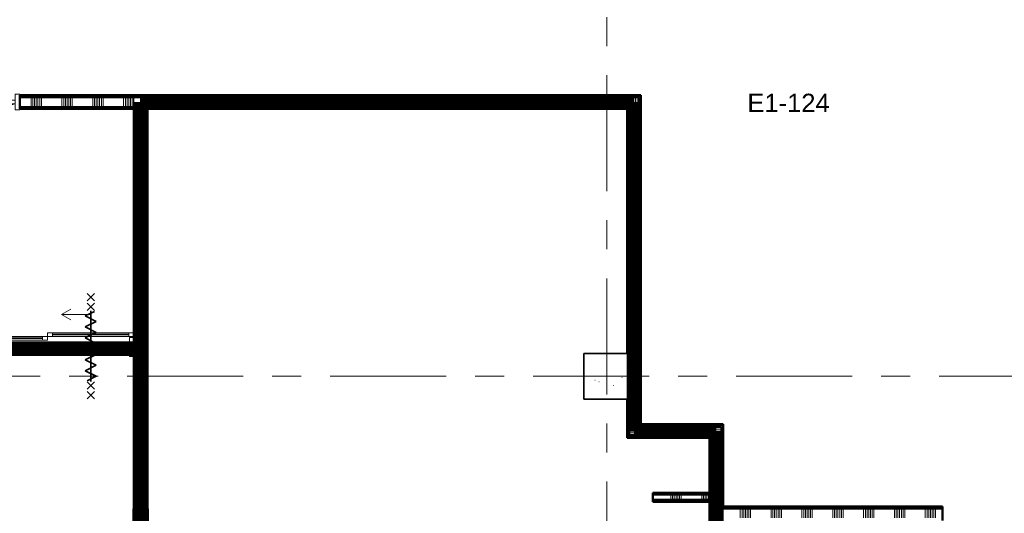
# Model space of a CAD drawing. Extents: x -3204 to 54657, y -2294 to 61632.
# Tile 63 of 65: x 32575 to 43352, y 45300 to 50700. Entities that reach past the tile are written whole.
import ezdxf

# ---------------------------------------------------------------- set-up
doc = ezdxf.new("R2010")
doc.units = 0
doc.header["$LTSCALE"] = 100
doc.linetypes.add('SCHEIDING_BRANDWEREND60', pattern=[3.2, 0.8, -1.6, 0.8])
doc.linetypes.add('stramien', pattern=[22.225, 12.7, -3.175, 3.175, -3.175])
for name, color, linetype, lineweight in [('00---0--FM-RUIMTENR', 7, 'Continuous', 18), ('BA20----_WANDEN', 14, 'Continuous', 50), ('BL$1A---_ALGEMEEN', 7, 'Continuous', 18), ('BL$7A---_STRAMIEN', 7, 'Continuous', 18), ('BL20----_WANDEN', 7, 'Continuous', 25), ('BL28----_CONSTRUCTIES', 4, 'Continuous', 18), ('BL30----_BRANDSYMBOLEN', 14, 'Continuous', 35), ('BL30----_KOZIJNEN', 14, 'Continuous', 25), ('BL40----_BRANDWERENDESCHEIDING_60MIN', 84, 'SCHEIDING_BRANDWEREND60', 158)]:
    doc.layers.add(name, color=color, linetype=linetype, lineweight=lineweight)
doc.styles.add('Arial', font='arial.ttf', dxfattribs={"height": 200})
pattern_1 = [(90, (36797.5, 49725), (-500, -1e-12), []), (90, (36847.5, 49725), (-500, -1e-12), []), (90, (36897.5, 49725), (-500, -1e-12), []), (90, (36947.5, 49725), (-500, -1e-12), [])]
pattern_2 = [(1e-13, (40125, 45025), (-9e-13, 500), []), (1e-13, (40125, 44975), (-9e-13, 500), []), (1e-13, (40125, 44925), (-9e-13, 500), []), (1e-13, (40125, 44875), (-9e-13, 500), [])]
pattern_3 = [(90, (41675, 45225), (-500, -2e-12), []), (90, (41725, 45225), (-500, -2e-12), []), (90, (41775, 45225), (-500, -2e-12), []), (90, (41825, 45225), (-500, -2e-12), [])]
pattern_4 = [(1e-13, (39225, 47725), (-9e-13, 500), []), (1e-13, (39225, 47675), (-9e-13, 500), []), (1e-13, (39225, 47625), (-9e-13, 500), []), (1e-13, (39225, 47575), (-9e-13, 500), [])]
pattern_5 = [(90, (39950, 46125), (-500, -1e-12), []), (90, (40000, 46125), (-500, -1e-12), []), (90, (40050, 46125), (-500, -1e-12), []), (90, (40100, 46125), (-500, -1e-12), [])]
pattern_6 = [(270, (39615, 45525), (500, -1e-11), []), (270, (39565, 45525), (500, -1e-11), []), (270, (39515, 45525), (500, -1e-11), []), (270, (39465, 45525), (500, -1e-11), [])]
pattern_7 = [(1e-13, (33825, 45812.5), (-9e-13, 500), []), (1e-13, (33825, 45762.5), (-9e-13, 500), []), (1e-13, (33825, 45712.5), (-9e-13, 500), []), (1e-13, (33825, 45662.5), (-9e-13, 500), [])]
pattern_8 = [(90, (32900, 49725), (-500, -1e-12), []), (90, (32950, 49725), (-500, -1e-12), []), (90, (33000, 49725), (-500, -1e-12), []), (90, (33050, 49725), (-500, -1e-12), [])]

# ---------------------------------------------------------------- blocks, each defined once
blk = doc.blocks.new('28_CL_beton - kolom - Betonkolom 500x500-V3-1')
at = {"layer": 'BL28----_CONSTRUCTIES'}
h = blk.add_hatch(dxfattribs=at)
h.set_pattern_fill('FP_5', color=256, style=0, pattern_type=2)
h.set_pattern_definition([(50, (-30121.6, -33994.9), (728.7365, -63.756), [76.2, -838.2]), (355, (-30121.6, -33994.9), (-140.972, 764.228), [60.96, -670.56]), (100.451, (-30060.9, -34000.2), (587.77, 700.467), [64.76, -712.36]), (46.184, (-30121.6, -33791.7), (1084.316, -168.171), [114.3, -1257.3]), (96.636, (-30031.2, -33805.7), (949.61, 989.71), [97.14, -1068.54]), (351.184, (-30121.6, -33791.7), (949.62, 989.7), [91.44, -1005.84]), (21, (-30020, -33842.5), (606.458, -409.0606), [76.2, -838.2]), (326, (-30020, -33842.5), (247.208, 736.753), [60.96, -670.56]), (71.451, (-29969.46, -33876.6), (853.668, 327.685), [64.76, -712.36]), (37.5, (-30121.6, -33994.92), (12.3547, 338.2201), [3.353, -659.079, 3.353, -677.367, -673.1]), (37.5, (-30121.6, -33994.92), (12.3547, 338.2201), [-1343.152, 3.353, -669.747]), (7.5, (-30121.6, -33994.92), (267.279, 400.722), [3.353, -384.759, 3.353, -643.839, -256.54]), (7.5, (-30121.6, -33994.92), (267.279, 400.722), [-1035.304, 3.353, -253.187]), (327.5, (-30348.17, -33994.92), (542.3633, -22.9153), [3.353, -250.647, 3.353, -1840.687]), (327.5, (-30348.17, -33994.92), (542.3633, -22.9153), [-257.353, -789.127, 3.353, -1048.207]), (317.5, (-30449.76, -33994.9), (592.517, 101.707), [3.353, -326.847, 3.353, -522.935, -746.76]), (317.5, (-30449.76, -33994.9), (592.517, 101.707), [-856.488, 3.353, -743.407])])
h.paths.add_polyline_path([(250, -250), (250, 250), (-250, 250), (-250, -250)], flags=0)
at = {"layer": 'BL28----_CONSTRUCTIES', "lineweight": 35}
for p, q in [((250, 250), (-250, 250)), ((-250, 250), (-250, -250)), ((250, -250), (250, 250)), ((-250, -250), (250, -250))]:
    blk.add_line(p, q, dxfattribs=at)
blk = doc.blocks.new('32_DR_AMC_s_enkele deur_R_dt3 - 1000x2360 2-V136-1')
at = {"layer": 'BL30----_KOZIJNEN', "lineweight": 18}
h = blk.add_hatch(dxfattribs=at)
h.set_pattern_fill('FP_638', color=256, style=0, pattern_type=2)
h.set_pattern_definition([(225, (23196.6, 36994.92), (212.132, -212.132), [])])
h.paths.add_polyline_path([(-450, 20), (-450, -20), (450, -20), (450, 20), (-161, 20)], flags=0)
for p, q in [((-450, 20), (414, 251)), ((450, 20), (390, 245)), ((-450, 85), (-500, 85)), ((-500, 85), (-500, -85)), ((-450, -85), (-450, 85)), ((450, 20), (-450, 20)), ((-450, 20), (-450, -20)), ((500, 85), (450, 85)), ((450, 85), (450, -85)), ((450, -20), (450, 20)), ((500, -85), (500, 85)), ((-500, -85), (-450, -85)), ((-450, -20), (450, -20)), ((450, -85), (500, -85))]:
    blk.add_line(p, q, dxfattribs=at)
blk = doc.blocks.new('32_WN_AMC_s_raam1 - 300x2260 100__wbdbo60-2939384-1')
at = {"layer": 'BL30----_KOZIJNEN', "lineweight": 18}
for p, q in [((-150, 85), (-150, -85)), ((-100, 85), (-150, 85)), ((-100, -85), (-100, 85)), ((100, 85), (-100, 85)), ((100, 3), (-100, 3)), ((-100, 3), (-100, -3)), ((150, 85), (100, 85)), ((100, 85), (100, -85)), ((100, -3), (100, 3)), ((150, -85), (150, 85)), ((-150, -85), (-100, -85)), ((-100, -3), (100, -3)), ((-100, -85), (100, -85)), ((100, -85), (150, -85))]:
    blk.add_line(p, q, dxfattribs=at)
blk = doc.blocks.new('32_DR_AMC_s_dubbele schuifdeur_G_dt1 - 1890x2400_wbdbo60-2939370-1')
at = {"layer": 'BL$1A---_ALGEMEEN'}
for p, q in [((1110, 121), (1110, -335)), ((165, 81), (165, -375)), ((485, -375), (381, -315)), ((1430, -335), (1326, -275)), ((165, -375), (485, -375)), ((485, -375), (381, -435)), ((1110, -335), (1430, -335)), ((1430, -335), (1326, -395))]:
    blk.add_line(p, q, dxfattribs=at)
at = {"layer": 'BL30----_BRANDSYMBOLEN'}
for p, q in [((125, 466), (205, 546)), ((205, 466), (125, 546)), ((1070, 466), (1150, 546)), ((1150, 466), (1070, 546)), ((125, 361), (205, 441)), ((205, 361), (125, 441)), ((125, 361), (205, 441)), ((205, 361), (125, 441)), ((1070, 361), (1150, 441)), ((1150, 361), (1070, 441)), ((1070, 361), (1150, 441)), ((1150, 361), (1070, 441)), ((205, 351), (105, 301)), ((165, -416), (165, 359)), ((165, -416), (165, 359)), ((165, -416), (165, 359)), ((1150, 351), (1050, 301)), ((1110, -416), (1110, 359)), ((1110, -416), (1110, 359)), ((1110, -416), (1110, 359)), ((105, 301), (225, 241)), ((225, 241), (105, 181)), ((1050, 301), (1170, 241)), ((1170, 241), (1050, 181)), ((105, 181), (225, 121)), ((225, 121), (105, 61)), ((1050, 181), (1170, 121)), ((1170, 121), (1050, 61)), ((105, 61), (225, 1)), ((225, 1), (105, -59)), ((1050, 61), (1170, 1)), ((1170, 1), (1050, -59)), ((105, -59), (225, -119)), ((1050, -59), (1170, -119)), ((225, -119), (105, -179)), ((105, -179), (225, -239)), ((1170, -119), (1050, -179)), ((1050, -179), (1170, -239)), ((225, -239), (105, -299)), ((105, -299), (225, -359)), ((1170, -239), (1050, -299)), ((1050, -299), (1170, -359)), ((225, -359), (125, -409)), ((205, -499), (125, -419)), ((125, -499), (205, -419)), ((205, -499), (125, -419)), ((125, -499), (205, -419)), ((1170, -359), (1070, -409)), ((1150, -499), (1070, -419)), ((1070, -499), (1150, -419)), ((1150, -499), (1070, -419)), ((1070, -499), (1150, -419)), ((125, -604), (205, -524)), ((205, -604), (125, -524)), ((1070, -604), (1150, -524)), ((1150, -604), (1070, -524))]:
    blk.add_line(p, q, dxfattribs=at)
at = {"layer": 'BL30----_KOZIJNEN', "lineweight": 18}
for p, q in [((-308, -125), (-308, 85)), ((-308, 85), (-258, 85)), ((-258, 85), (-258, -125)), ((1532, -85), (1532, 85)), ((1532, 85), (1582, 85)), ((1582, 85), (1582, -85)), ((637, -95), (692, -95)), ((637, -135), (637, -95)), ((692, -95), (692, -135)), ((1527, -95), (692, -95)), ((1527, -95), (1582, -95)), ((1527, -135), (1527, -95)), ((1582, -85), (1532, -85)), ((1582, -95), (1582, -135)), ((-258, -125), (-308, -125)), ((-308, -135), (-253, -135)), ((-308, -175), (-308, -135)), ((-253, -175), (-308, -175)), ((-253, -135), (-253, -175)), ((582, -135), (-253, -135)), ((-253, -158), (-253, -152)), ((-253, -152), (582, -152)), ((582, -158), (-253, -158)), ((-253, -175), (582, -175)), ((582, -135), (637, -135)), ((582, -175), (582, -135)), ((582, -152), (582, -158)), ((637, -175), (582, -175)), ((637, -135), (637, -175)), ((692, -135), (637, -135)), ((692, -118), (692, -112)), ((692, -112), (1527, -112)), ((1527, -118), (692, -118)), ((692, -135), (1527, -135)), ((1527, -112), (1527, -118)), ((1582, -135), (1527, -135))]:
    blk.add_line(p, q, dxfattribs=at)

msp = doc.modelspace()

# ---------------------------------------------------------------- hatches: boundary and pattern name
at = {"layer": 'BA20----_WANDEN', "lineweight": 18}
h = msp.add_hatch(dxfattribs=at)
h.set_pattern_fill('FP_803', color=256, angle=90, style=0, pattern_type=2)
h.set_pattern_definition(pattern_8)
h.paths.add_polyline_path([(33820, 49862.5), (33820, 49875), (32575, 49875), (32575, 49862.5)], flags=0)
h = msp.add_hatch(dxfattribs=at)
h.set_pattern_fill('FP_803', color=256, angle=90, style=0, pattern_type=2)
h.set_pattern_definition(pattern_8)
h.paths.add_polyline_path([(33820, 49850), (33820, 49862.5), (32575, 49862.5), (32575, 49850)], flags=0)
h = msp.add_hatch(dxfattribs=at)
h.set_pattern_fill('FP_804', color=256, angle=90, style=0, pattern_type=2)
h.set_pattern_definition([(90, (32700, 49725), (-337.5, -1e-12), []), (90, (32718.75, 49725), (-337.5, -1e-12), []), (90, (32737.5, 49725), (-337.5, -1e-12), []), (90, (32756.25, 49725), (-337.5, -1e-12), []), (90, (32775, 49725), (-337.5, -1e-12), []), (90, (32793.75, 49725), (-337.5, -1e-12), []), (90, (32812.5, 49725), (-337.5, -1e-12), [])])
h.paths.add_polyline_path([(33820, 49750), (33820, 49850), (32575, 49850), (32575, 49750)], flags=0)
h = msp.add_hatch(dxfattribs=at)
h.set_pattern_fill('FP_552', color=256, angle=90, style=0, pattern_type=2)
h.set_pattern_definition(pattern_1)
h.paths.add_polyline_path([(39362.5, 49862.5), (39375, 49862.5), (39375, 49875), (33820, 49875), (33820, 49862.5), (34406.3, 49862.5)], flags=0)
h = msp.add_hatch(dxfattribs=at)
h.set_pattern_fill('FP_552', color=256, angle=90, style=0, pattern_type=2)
h.set_pattern_definition(pattern_1)
h.paths.add_polyline_path([(39350, 49850), (39362.5, 49850), (39362.5, 49862.5), (33820, 49862.5), (33820, 49850), (34406.3, 49850)], flags=0)
h = msp.add_hatch(dxfattribs=at)
h.set_pattern_fill('FP_553', color=256, angle=90, style=0, pattern_type=2)
h.set_pattern_definition([(90, (36597.5, 49725), (-337.5, -1e-12), []), (90, (36616.25, 49725), (-337.5, -1e-12), []), (90, (36635, 49725), (-337.5, -1e-12), []), (90, (36653.75, 49725), (-337.5, -1e-12), []), (90, (36672.5, 49725), (-337.5, -1e-12), []), (90, (36691.25, 49725), (-337.5, -1e-12), []), (90, (36710, 49725), (-337.5, -1e-12), [])])
h.paths.add_polyline_path([(39250, 49750), (39350, 49750), (39350, 49850), (33820, 49850), (33820, 49750), (34406.3, 49750)], flags=0)
h = msp.add_hatch(dxfattribs=at)
h.set_pattern_fill('FP_580', color=256, angle=90, style=0, pattern_type=2)
h.set_pattern_definition(pattern_4)
h.paths.add_polyline_path([(39362.5, 46250), (39362.5, 49850), (39350, 49850), (39350, 46250)], flags=0)
h = msp.add_hatch(dxfattribs=at)
h.set_pattern_fill('FP_580', color=256, angle=90, style=0, pattern_type=2)
h.set_pattern_definition(pattern_4)
h.paths.add_polyline_path([(39362.5, 46262.5), (39375, 46262.5), (39375, 49862.5), (39362.5, 49862.5), (39362.5, 46450.1)], flags=0)
h = msp.add_hatch(dxfattribs=at)
h.set_pattern_fill('FP_803', color=256, angle=90, style=0, pattern_type=2)
h.set_pattern_definition(pattern_8)
h.paths.add_polyline_path([(33820, 49737.5), (33820, 49750), (32575, 49750), (32575, 49737.5)], flags=0)
h = msp.add_hatch(dxfattribs=at)
h.set_pattern_fill('FP_803', color=256, angle=90, style=0, pattern_type=2)
h.set_pattern_definition(pattern_8)
h.paths.add_polyline_path([(33820, 49725), (33820, 49737.5), (32575, 49737.5), (32575, 49725)], flags=0)
h = msp.add_hatch(dxfattribs=at)
h.set_pattern_fill('FP_552', color=256, angle=90, style=0, pattern_type=2)
h.set_pattern_definition(pattern_1)
h.paths.add_polyline_path([(39237.5, 49737.5), (39250, 49737.5), (39250, 49750), (33950, 49750), (33950, 49737.5), (34406.3, 49737.5)], flags=0)
h.paths.add_polyline_path([(33820, 49737.5), (33850, 49737.5), (33850, 49750), (33820, 49750)], flags=0)
h = msp.add_hatch(dxfattribs=at)
h.set_pattern_fill('FP_552', color=256, angle=90, style=0, pattern_type=2)
h.set_pattern_definition(pattern_1)
h.paths.add_polyline_path([(39237.5, 49725), (39237.5, 49737.5), (33962.5, 49737.5), (33962.5, 49725), (39225, 49725)], flags=0)
h.paths.add_polyline_path([(33850, 49725), (33850, 49737.5), (33820, 49737.5), (33820, 49725), (33837.5, 49725)], flags=0)
h = msp.add_hatch(dxfattribs=at)
h.set_pattern_fill('FP_797', color=256, angle=90, style=0, pattern_type=2)
h.set_pattern_definition(pattern_7)
h.paths.add_polyline_path([(33837.5, 42350), (33837.5, 44050), (33825, 44050), (33825, 42350)], flags=0)
h.paths.add_polyline_path([(33825, 45350), (33837.5, 45350), (33837.5, 47037.5), (33825, 47037.5), (33825, 46450.1)], flags=0)
h.paths.add_polyline_path([(33837.5, 47150), (33837.5, 49725), (33825, 49725), (33825, 47150)], flags=0)
h = msp.add_hatch(dxfattribs=at)
h.set_pattern_fill('FP_797', color=256, angle=90, style=0, pattern_type=2)
h.set_pattern_definition(pattern_7)
h.paths.add_polyline_path([(33850, 42350), (33850, 44050), (33837.5, 44050), (33837.5, 42350)], flags=0)
h.paths.add_polyline_path([(33850, 45350), (33850, 47050), (33837.5, 47050), (33837.5, 45350)], flags=0)
h.paths.add_polyline_path([(33837.5, 47150), (33850, 47150), (33850, 49725), (33837.5, 49725), (33837.5, 48847.4)], flags=0)
h = msp.add_hatch(dxfattribs=at)
h.set_pattern_fill('FP_798', color=256, angle=90, style=0, pattern_type=2)
h.set_pattern_definition([(1e-13, (33825, 46012.5), (-6e-13, 337.5), []), (1e-13, (33825, 45993.75), (-6e-13, 337.5), []), (1e-13, (33825, 45975), (-6e-13, 337.5), []), (1e-13, (33825, 45956.25), (-6e-13, 337.5), []), (1e-13, (33825, 45937.5), (-6e-13, 337.5), []), (1e-13, (33825, 45918.75), (-6e-13, 337.5), []), (1e-13, (33825, 45900), (-6e-13, 337.5), [])])
h.paths.add_polyline_path([(33850, 42300), (33950, 42300), (33950, 44050), (33850, 44050), (33850, 42350)], flags=0)
h.paths.add_polyline_path([(33950, 45350), (33950, 49750), (33850, 49750), (33850, 45350)], flags=0)
h = msp.add_hatch(dxfattribs=at)
h.set_pattern_fill('FP_797', color=256, angle=90, style=0, pattern_type=2)
h.set_pattern_definition(pattern_7)
h.paths.add_polyline_path([(33962.5, 42300), (33962.5, 44050), (33950, 44050), (33950, 42300)], flags=0)
h.paths.add_polyline_path([(33962.5, 45350), (33962.5, 49737.5), (33950, 49737.5), (33950, 45350)], flags=0)
h = msp.add_hatch(dxfattribs=at)
h.set_pattern_fill('FP_797', color=256, angle=90, style=0, pattern_type=2)
h.set_pattern_definition(pattern_7)
h.paths.add_polyline_path([(33975, 42300), (33975, 44050), (33962.5, 44050), (33962.5, 42300)], flags=0)
h.paths.add_polyline_path([(33975, 45350), (33975, 49725), (33962.5, 49725), (33962.5, 45350)], flags=0)
h = msp.add_hatch(dxfattribs=at)
h.set_pattern_fill('FP_580', color=256, angle=90, style=0, pattern_type=2)
h.set_pattern_definition(pattern_4)
h.paths.add_polyline_path([(39237.5, 46125), (39237.5, 46550), (39225, 46550), (39225, 46125)], flags=0)
h.paths.add_polyline_path([(39225, 47050), (39237.5, 47050), (39237.5, 49725), (39225, 49725), (39225, 48847.4)], flags=0)
h = msp.add_hatch(dxfattribs=at)
h.set_pattern_fill('FP_580', color=256, angle=90, style=0, pattern_type=2)
h.set_pattern_definition(pattern_4)
h.paths.add_polyline_path([(39250, 46137.5), (39250, 46550), (39237.5, 46550), (39237.5, 46137.5)], flags=0)
h.paths.add_polyline_path([(39246.9, 47050), (39250, 47050), (39250, 49737.5), (39237.5, 49737.5), (39237.5, 47050)], flags=0)
h = msp.add_hatch(dxfattribs=at)
h.set_pattern_fill('FP_581', color=256, angle=90, style=0, pattern_type=2)
h.set_pattern_definition([(1e-13, (39225, 47925), (-6e-13, 337.5), []), (1e-13, (39225, 47906.25), (-6e-13, 337.5), []), (1e-13, (39225, 47887.5), (-6e-13, 337.5), []), (1e-13, (39225, 47868.75), (-6e-13, 337.5), []), (1e-13, (39225, 47850), (-6e-13, 337.5), []), (1e-13, (39225, 47831.25), (-6e-13, 337.5), []), (1e-13, (39225, 47812.5), (-6e-13, 337.5), [])])
h.paths.add_polyline_path([(39250, 46150), (39350, 46150), (39350, 49750), (39250, 49750), (39250, 46450.1)], flags=0)
h = msp.add_hatch(dxfattribs=at)
h.set_pattern_fill('FP_561', color=256, angle=90, style=0, pattern_type=2)
h.set_pattern_definition([(90, (32362.5, 47025), (-337.5, -1e-12), []), (90, (32381.25, 47025), (-337.5, -1e-12), []), (90, (32400, 47025), (-337.5, -1e-12), []), (90, (32418.75, 47025), (-337.5, -1e-12), []), (90, (32437.5, 47025), (-337.5, -1e-12), []), (90, (32456.25, 47025), (-337.5, -1e-12), []), (90, (32475, 47025), (-337.5, -1e-12), [])])
h.paths.add_polyline_path([(33850, 47050), (33850, 47150), (33825, 47150), (33825, 47050), (33837.5, 47050)], flags=0)
h.paths.add_polyline_path([(31935, 47050), (31935, 47150), (30900, 47150), (30900, 47050), (31450, 47050)], flags=0)
h = msp.add_hatch(dxfattribs=at)
h.set_pattern_fill('FP_560', color=256, angle=90, style=0, pattern_type=2)
h.set_pattern_definition([(90, (32562.5, 47025), (-500, -1e-12), []), (90, (32612.5, 47025), (-500, -1e-12), []), (90, (32662.5, 47025), (-500, -1e-12), []), (90, (32712.5, 47025), (-500, -1e-12), [])])
h.paths.add_polyline_path([(33837.5, 47037.5), (33837.5, 47050), (33825, 47050), (33825, 47037.5)], flags=0)
h.paths.add_polyline_path([(31935, 47037.5), (31935, 47050), (31450, 47050), (31450, 47037.5)], flags=0)
h = msp.add_hatch(dxfattribs=at)
h.set_pattern_fill('FP_583', color=256, angle=90, style=0, pattern_type=2)
h.set_pattern_definition([(90, (39750, 46125), (-337.5, -1e-12), []), (90, (39768.75, 46125), (-337.5, -1e-12), []), (90, (39787.5, 46125), (-337.5, -1e-12), []), (90, (39806.25, 46125), (-337.5, -1e-12), []), (90, (39825, 46125), (-337.5, -1e-12), []), (90, (39843.75, 46125), (-337.5, -1e-12), []), (90, (39862.5, 46125), (-337.5, -1e-12), [])])
h.paths.add_polyline_path([(40150, 46150), (40150, 46250), (39350, 46250), (39350, 46150), (40137.5, 46150)], flags=0)
h = msp.add_hatch(dxfattribs=at)
h.set_pattern_fill('FP_582', color=256, angle=90, style=0, pattern_type=2)
h.set_pattern_definition(pattern_5)
h.paths.add_polyline_path([(39375, 46250), (40250, 46250), (40250, 46262.5), (39362.5, 46262.5), (39362.5, 46250)], flags=0)
h = msp.add_hatch(dxfattribs=at)
h.set_pattern_fill('FP_582', color=256, angle=90, style=0, pattern_type=2)
h.set_pattern_definition(pattern_5)
h.paths.add_polyline_path([(40250, 46262.5), (40262.5, 46262.5), (40262.5, 46275), (39375, 46275), (39375, 46262.5), (40125, 46262.5)], flags=0)
h = msp.add_hatch(dxfattribs=at)
h.set_pattern_fill('FP_575', color=256, angle=90, style=0, pattern_type=2)
h.set_pattern_definition([(1e-13, (40125, 45225), (-6e-13, 337.5), []), (1e-13, (40125, 45206.25), (-6e-13, 337.5), []), (1e-13, (40125, 45187.5), (-6e-13, 337.5), []), (1e-13, (40125, 45168.75), (-6e-13, 337.5), []), (1e-13, (40125, 45150), (-6e-13, 337.5), []), (1e-13, (40125, 45131.25), (-6e-13, 337.5), []), (1e-13, (40125, 45112.5), (-6e-13, 337.5), [])])
h.paths.add_polyline_path([(40250, 44150), (40250, 46250), (40150, 46250), (40150, 44150)], flags=0)
h = msp.add_hatch(dxfattribs=at)
h.set_pattern_fill('FP_574', color=256, angle=90, style=0, pattern_type=2)
h.set_pattern_definition(pattern_2)
h.paths.add_polyline_path([(40250, 44050), (40262.5, 44050), (40262.5, 45250), (40250, 45250), (40250, 44052.8)], flags=0)
h.paths.add_polyline_path([(40262.5, 45350), (40262.5, 46262.5), (40250, 46262.5), (40250, 45350)], flags=0)
h = msp.add_hatch(dxfattribs=at)
h.set_pattern_fill('FP_574', color=256, angle=90, style=0, pattern_type=2)
h.set_pattern_definition(pattern_2)
h.paths.add_polyline_path([(40262.5, 44037.5), (40275, 44037.5), (40275, 45237.5), (40262.5, 45237.5), (40262.5, 44050)], flags=0)
h.paths.add_polyline_path([(40262.5, 45350), (40275, 45350), (40275, 46275), (40262.5, 46275), (40262.5, 45850.7)], flags=0)
h = msp.add_hatch(dxfattribs=at)
h.set_pattern_fill('FP_582', color=256, angle=90, style=0, pattern_type=2)
h.set_pattern_definition(pattern_5)
h.paths.add_polyline_path([(40125, 46125), (40125, 46137.5), (39237.5, 46137.5), (39237.5, 46125), (39831.1, 46125)], flags=0)
h = msp.add_hatch(dxfattribs=at)
h.set_pattern_fill('FP_582', color=256, angle=90, style=0, pattern_type=2)
h.set_pattern_definition(pattern_5)
h.paths.add_polyline_path([(40125, 46137.5), (40137.5, 46137.5), (40137.5, 46150), (39250, 46150), (39250, 46137.5), (39831.1, 46137.5)], flags=0)
h = msp.add_hatch(dxfattribs=at)
h.set_pattern_fill('FP_574', color=256, angle=90, style=0, pattern_type=2)
h.set_pattern_definition(pattern_2)
h.paths.add_polyline_path([(40125, 44175), (40137.5, 44175), (40137.5, 45437.5), (40125, 45437.5), (40125, 45251.4)], flags=0)
h.paths.add_polyline_path([(40125, 45500), (40137.5, 45500), (40137.5, 46137.5), (40125, 46137.5), (40125, 45512.5)], flags=0)
h = msp.add_hatch(dxfattribs=at)
h.set_pattern_fill('FP_574', color=256, angle=90, style=0, pattern_type=2)
h.set_pattern_definition(pattern_2)
h.paths.add_polyline_path([(40150, 44162.5), (40150, 45450), (40137.5, 45450), (40137.5, 44162.5)], flags=0)
h.paths.add_polyline_path([(40150, 45500), (40150, 46150), (40137.5, 46150), (40137.5, 45500)], flags=0)
h = msp.add_hatch(dxfattribs=at)
h.set_pattern_fill('FP_757', color=256, angle=-270, style=0, pattern_type=2)
h.set_pattern_definition(pattern_6)
h.paths.add_polyline_path([(40125, 45512.5), (40125, 45525), (39505, 45525), (39505, 45512.5), (39831.1, 45512.5)], flags=0)
h = msp.add_hatch(dxfattribs=at)
h.set_pattern_fill('FP_757', color=256, angle=-270, style=0, pattern_type=2)
h.set_pattern_definition(pattern_6)
h.paths.add_polyline_path([(40125, 45500), (40125, 45512.5), (39505, 45512.5), (39505, 45500), (39831.1, 45500)], flags=0)
h = msp.add_hatch(dxfattribs=at)
h.set_pattern_fill('FP_758', color=256, angle=-270, style=0, pattern_type=2)
h.set_pattern_definition([(270, (39815, 45525), (337.5, -7e-12), []), (270, (39796.25, 45525), (337.5, -7e-12), []), (270, (39777.5, 45525), (337.5, -7e-12), []), (270, (39758.75, 45525), (337.5, -7e-12), []), (270, (39740, 45525), (337.5, -7e-12), []), (270, (39721.25, 45525), (337.5, -7e-12), []), (270, (39702.5, 45525), (337.5, -7e-12), [])])
h.paths.add_polyline_path([(39831.1, 45450), (40150, 45450), (40150, 45500), (39505, 45500), (39505, 45450)], flags=0)
h = msp.add_hatch(dxfattribs=at)
h.set_pattern_fill('FP_757', color=256, angle=-270, style=0, pattern_type=2)
h.set_pattern_definition(pattern_6)
h.paths.add_polyline_path([(40137.5, 45437.5), (40137.5, 45450), (39505, 45450), (39505, 45437.5), (40125, 45437.5)], flags=0)
h = msp.add_hatch(dxfattribs=at)
h.set_pattern_fill('FP_757', color=256, angle=-270, style=0, pattern_type=2)
h.set_pattern_definition(pattern_6)
h.paths.add_polyline_path([(40125, 45425), (40125, 45437.5), (39505, 45437.5), (39505, 45425), (39831.1, 45425)], flags=0)
h = msp.add_hatch(dxfattribs=at)
h.set_pattern_fill('FP_578', color=256, angle=90, style=0, pattern_type=2)
h.set_pattern_definition(pattern_3)
h.paths.add_polyline_path([(42675, 45362.5), (42675, 45375), (40275, 45375), (40275, 45362.5), (40916.1, 45362.5)], flags=0)
h = msp.add_hatch(dxfattribs=at)
h.set_pattern_fill('FP_579', color=256, angle=90, style=0, pattern_type=2)
h.set_pattern_definition([(90, (41475, 45225), (-337.5, -1e-12), []), (90, (41493.75, 45225), (-337.5, -1e-12), []), (90, (41512.5, 45225), (-337.5, -1e-12), []), (90, (41531.25, 45225), (-337.5, -1e-12), []), (90, (41550, 45225), (-337.5, -1e-12), []), (90, (41568.75, 45225), (-337.5, -1e-12), []), (90, (41587.5, 45225), (-337.5, -1e-12), [])])
h.paths.add_polyline_path([(42675, 45250), (42675, 45350), (40250, 45350), (40250, 45250), (42050, 45250)], flags=0)
h = msp.add_hatch(dxfattribs=at)
h.set_pattern_fill('FP_578', color=256, angle=90, style=0, pattern_type=2)
h.set_pattern_definition(pattern_3)
h.paths.add_polyline_path([(42675, 45350), (42675, 45362.5), (40275, 45362.5), (40275, 45350), (40916.1, 45350)], flags=0)

# ---------------------------------------------------------------- linework, layer by layer
at = {"layer": 'BL$7A---_STRAMIEN', "linetype": 'stramien'}
for p, q in [((39000, -2294.5), (39000, 60632.3)), ((52800, 46800), (-2203.7, 46800))]:
    msp.add_line(p, q, dxfattribs=at)
at = {"layer": 'BL20----_WANDEN', "lineweight": 50}
for p, q in [((39375, 49875), (32575, 49875)), ((32575, 49875), (32575, 49725)), ((39375, 46275), (39375, 49875)), ((32575, 49725), (33825, 49725)), ((33825, 49725), (33825, 45350)), ((33975, 49725), (39225, 49725)), ((33975, 45350), (33975, 49725)), ((39225, 49725), (39225, 47050)), ((39225, 46550), (39225, 46125)), ((40275, 46275), (39375, 46275)), ((40275, 45375), (40275, 46275)), ((39225, 46125), (40125, 46125)), ((40125, 46125), (40125, 45525)), ((40125, 45525), (39505, 45525)), ((39505, 45525), (39505, 45425)), ((39505, 45425), (40125, 45425)), ((40125, 45425), (40125, 44175)), ((42675, 45375), (40275, 45375)), ((42675, 45220), (42675, 45375)), ((33825, 45350), (33975, 45350))]:
    msp.add_line(p, q, dxfattribs=at)
at = {"layer": 'BL20----_WANDEN'}
for p, q in [((32575, 49862.5), (39362.5, 49862.5)), ((32575, 49850), (39350, 49850)), ((33820, 49850), (33820, 49750)), ((39350, 49850), (39350, 46250)), ((39362.5, 49862.5), (39362.5, 46262.5)), ((32575, 49750), (33850, 49750)), ((32575, 49737.5), (33850, 49737.5)), ((33837.5, 49725), (33837.5, 47150)), ((33850, 49750), (33850, 47150)), ((33950, 49750), (39250, 49750)), ((33950, 49750), (33950, 45350)), ((33962.5, 49737.5), (39237.5, 49737.5)), ((33962.5, 49737.5), (33962.5, 45350)), ((39237.5, 49737.5), (39237.5, 47050)), ((39250, 49750), (39250, 47050)), ((33825, 47150), (33850, 47150)), ((33850, 47050), (33825, 47050)), ((33825, 47037.5), (33837.5, 47037.5)), ((33837.5, 47037.5), (33837.5, 45350)), ((33850, 47050), (33850, 45350)), ((39237.5, 46550), (39237.5, 46137.5)), ((39250, 46550), (39250, 46150)), ((39350, 46250), (40250, 46250)), ((39362.5, 46262.5), (40262.5, 46262.5)), ((40250, 46250), (40250, 44050)), ((40262.5, 46262.5), (40262.5, 45350)), ((39237.5, 46137.5), (40137.5, 46137.5)), ((39250, 46150), (40150, 46150)), ((40137.5, 46137.5), (40137.5, 45500)), ((40150, 46150), (40150, 44150)), ((40125, 45512.5), (39505, 45512.5)), ((40150, 45500), (39505, 45500)), ((40150, 45450), (39505, 45450)), ((40137.5, 45437.5), (39505, 45437.5)), ((40137.5, 45437.5), (40137.5, 44162.5)), ((40250, 45350), (42675, 45350)), ((40275, 45362.5), (42675, 45362.5))]:
    msp.add_line(p, q, dxfattribs=at)
at = {"layer": 'BL40----_BRANDWERENDESCHEIDING_60MIN', "const_width": 160}
for points in [[(33900, 42000), (33900, 49800)], [(33900, 49800), (39300, 49800)], [(39300, 49800), (39300, 46200)], [(30900, 47100), (33900, 47100)], [(39300, 46200), (40200, 46200)], [(40200, 46200), (40200, 44100)]]:
    msp.add_lwpolyline(points, dxfattribs=at)

# ---------------------------------------------------------------- block references
at = {"layer": 'BL28----_CONSTRUCTIES'}
msp.add_blockref('28_CL_beton - kolom - Betonkolom 500x500-V3-1', (39000, 46800), dxfattribs=at)
at = {"layer": 'BL30----_KOZIJNEN'}
for name, p, rotation in [('32_DR_AMC_s_enkele deur_R_dt3 - 1000x2360 2-V136-1', (32075, 49800), 180), ('32_DR_AMC_s_dubbele schuifdeur_G_dt1 - 1890x2400_wbdbo60-2939370-1', (33517.5, 47100), 180), ('32_WN_AMC_s_raam1 - 300x2260 100__wbdbo60-2939384-1', (33900, 45200), 269.9999999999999)]:
    msp.add_blockref(name, p, dxfattribs=dict(at, rotation=rotation))

# ---------------------------------------------------------------- texts
at = {"layer": '00---0--FM-RUIMTENR', "insert": (40540.1, 49890.1), "char_height": 200, "width": 1114.346, "attachment_point": 1, "style": 'Arial'}
msp.add_mtext('E1-124', dxfattribs=at)

doc.saveas('drawing.dxf')
